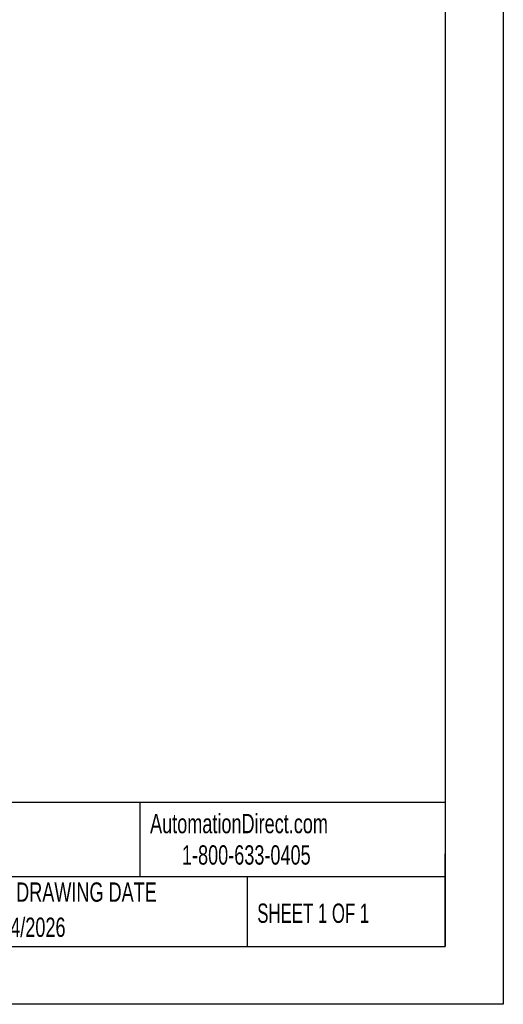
# Model space of a CAD drawing. Header units: millimetres. Extents: x 0 to 559, y 0 to 432.
# Tile 15 of 23: x 453 to 559, y 0 to 216. Entities that reach past the tile are written whole.
import ezdxf

# ---------------------------------------------------------------- set-up
doc = ezdxf.new("R2010")
doc.units = ezdxf.units.MM
doc.header["$LTSCALE"] = 2
doc.linetypes.add('CENTERX2', pattern=[20.32, 12.7, -2.54, 2.54, -2.54])
doc.layers.add('TEXT', color=140, linetype='Continuous', lineweight=25)
doc.styles.add('SLDTEXTSTYLE0', font='TXT', dxfattribs={"width": 0.7})
doc.styles.add('SLDTEXTSTYLE1', font='TXT', dxfattribs={"width": 0.65})

msp = doc.modelspace()

# ---------------------------------------------------------------- linework, layer by layer
at = {"color": 7, "linetype": 'Continuous'}
for p, q in [((558.8, 431.81), (558.8, 0.01)), ((558.8, 0.01), (0, 0.01))]:
    msp.add_line(p, q, dxfattribs=at)
at = {"layer": 'TEXT'}
for p, q in [((546.1, 419.1), (546.1, 12.7)), ((546.1, 44.25), (12.7, 44.25)), ((479.15, 44.25), (479.15, 27.94)), ((546.1, 12.7), (546.1, 33.02)), ((546.1, 27.94), (12.7, 27.94)), ((502.7, 27.94), (502.7, 12.7)), ((12.7, 12.7), (546.1, 12.7))]:
    msp.add_line(p, q, dxfattribs=at)

# ---------------------------------------------------------------- texts
at = {"layer": 'TEXT', "linetype": 'CENTERX2', "lineweight": 18}
for s, insert, char_height, attachment_point, style in [('AutomationDirect.com', (481.39, 41.75), 4.2333, 1, 'SLDTEXTSTYLE0'), ('1-800-633-0405', (488.38, 34.87), 4.2333, 1, 'SLDTEXTSTYLE0'), ('DRAWING DATE', (467.45, 26.73), 4.2333, 2, 'SLDTEXTSTYLE0'), ('SHEET 1 OF 1', (504.88, 22.1), 4.2333, 1, 'SLDTEXTSTYLE1'), ('2/24/2026', (445.23, 19.02), 4.233, 1, 'SLDTEXTSTYLE0')]:
    msp.add_mtext(s, dxfattribs=dict(at, insert=insert, char_height=char_height, attachment_point=attachment_point, style=style))

doc.saveas('drawing.dxf')
